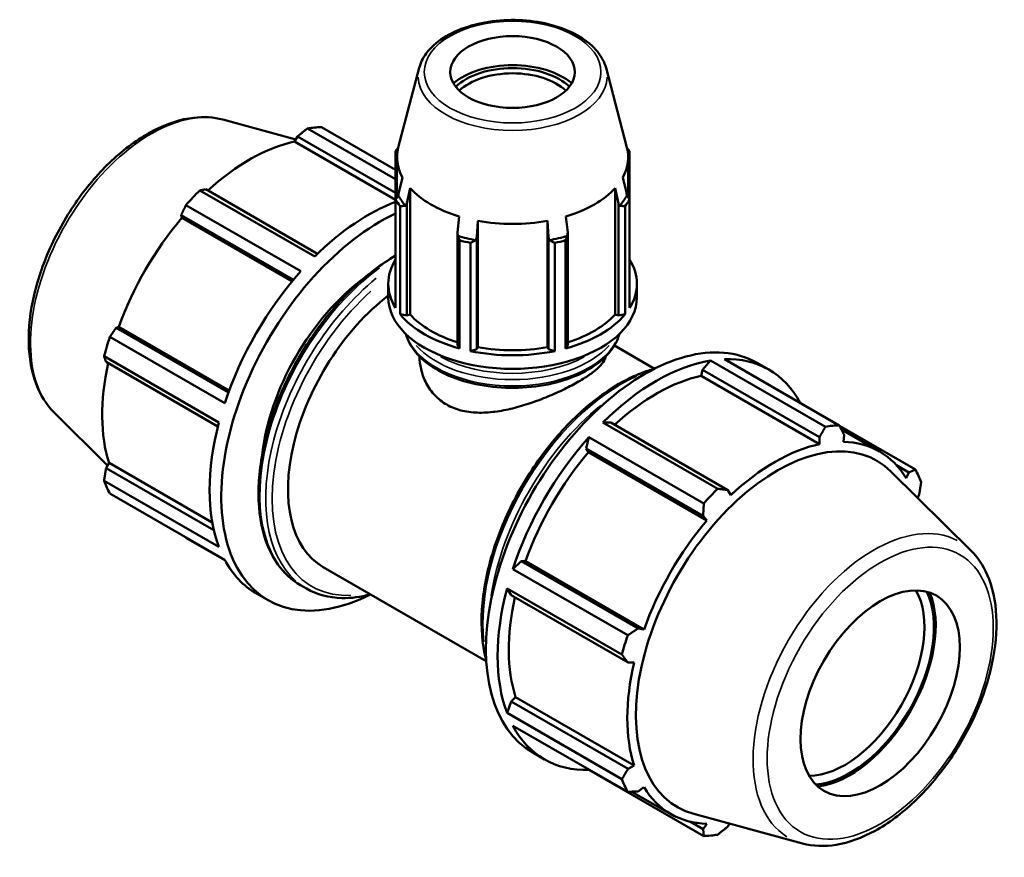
# Model space of a CAD drawing. Header units: inches. Extents: x 0.1 to 45.3, y -10.4 to 31.9.
# Tile 7 of 7: x 37 to 45.3, y 24.8 to 31.9. Entities that reach past the tile are written whole.
import ezdxf

# ---------------------------------------------------------------- set-up
doc = ezdxf.new("R2010")
doc.units = ezdxf.units.IN
doc.header["$MEASUREMENT"] = 0
doc.layers.add('Visible (ANSI)', color=7, linetype='Continuous', lineweight=50)
doc.layers.add('Visible Narrow (ANSI)', color=7, linetype='Continuous', lineweight=35)

msp = doc.modelspace()

# ---------------------------------------------------------------- linework, layer by layer
at = {"layer": 'Visible (ANSI)'}
for p, q in [((40.382, 31.476), (40.2064, 30.8082)), ((41.9526, 31.476), (42.1282, 30.8082)), ((38.7305, 31.0413), (39.3446, 30.8747)), ((40.184, 30.5409), (39.4431, 30.9675)), ((39.5598, 30.9788), (40.184, 30.6194)), ((39.334, 30.8562), (39.3591, 30.8999)), ((39.3591, 30.8999), (40.184, 30.4248)), ((40.184, 30.3667), (39.334, 30.8562)), ((40.184, 30.7752), (40.184, 30.3677)), ((40.1954, 30.3855), (40.1954, 30.7244)), ((42.1391, 30.3855), (42.1391, 30.7244)), ((42.1506, 30.3677), (42.1506, 30.7752)), ((40.2404, 30.5561), (40.2105, 30.4301)), ((42.1241, 30.4301), (42.0942, 30.5561)), ((40.2774, 30.3371), (40.3053, 30.466)), ((40.3053, 29.4039), (40.3053, 30.466)), ((42.0293, 30.466), (42.0571, 30.3371)), ((42.0293, 29.4039), (42.0293, 30.466)), ((38.5381, 30.4463), (39.5038, 29.8902)), ((39.528, 29.9139), (38.5875, 30.4556)), ((39.3872, 29.7671), (38.4214, 30.3233)), ((40.184, 29.4586), (40.184, 30.3677)), ((40.2218, 30.3151), (40.2218, 29.406)), ((40.2774, 29.3956), (40.2774, 30.3371)), ((42.0571, 30.3371), (42.0571, 29.3956)), ((42.1128, 29.406), (42.1128, 30.3151)), ((42.1506, 30.3677), (42.1506, 29.4586)), ((38.3808, 30.2376), (39.3243, 29.6943)), ((38.3863, 30.2147), (38.3808, 30.2376)), ((39.3132, 29.681), (38.3863, 30.2147)), ((40.7185, 30.228), (40.7041, 30.0914)), ((41.6305, 30.0914), (41.616, 30.228)), ((40.8656, 30.0529), (40.8751, 30.1907)), ((40.8751, 29.1286), (40.8751, 30.1907)), ((41.4595, 29.1286), (41.4595, 30.1907)), ((41.4595, 30.1907), (41.469, 30.0529)), ((40.7041, 30.0914), (40.7041, 29.1499)), ((40.8656, 29.1114), (40.8656, 30.0529)), ((41.469, 30.0529), (41.469, 29.1114)), ((41.6305, 29.1499), (41.6305, 30.0914)), ((40.7222, 29.1179), (40.7222, 30.027)), ((40.8135, 30.0052), (40.8135, 29.0961)), ((41.5211, 29.0961), (41.5211, 30.0052)), ((41.6124, 30.027), (41.6124, 29.1179)), ((40.1223, 29.5484), (40.1223, 29.6623)), ((42.2123, 29.5484), (42.2123, 29.6623)), ((40.2218, 29.406), (40.2774, 29.3956)), ((40.2774, 29.3956), (40.3053, 29.4039)), ((42.0293, 29.4039), (42.0571, 29.3956)), ((42.0571, 29.3956), (42.1128, 29.406)), ((37.8352, 29.2926), (37.8578, 29.2992)), ((38.7787, 28.7493), (37.8352, 29.2926)), ((38.7847, 28.7654), (37.8578, 29.2992)), ((37.7815, 29.2148), (38.7472, 28.6587)), ((40.7041, 29.1499), (40.7222, 29.1179)), ((41.6124, 29.1179), (41.6305, 29.1499)), ((42.0227, 29.1427), (42.3608, 28.948)), ((40.8135, 29.0961), (40.8656, 29.1114)), ((40.8656, 29.1114), (40.8751, 29.1286)), ((41.4595, 29.1286), (41.469, 29.1114)), ((41.469, 29.1114), (41.5211, 29.0961)), ((38.6989, 28.496), (37.7331, 29.0521)), ((37.7497, 29.0045), (38.6903, 28.4628)), ((42.8308, 29.0167), (42.764, 28.9391)), ((43.7965, 28.4606), (42.8308, 29.0167)), ((42.9474, 29.028), (43.9132, 28.4719)), ((43.2229, 28.9968), (43.3214, 28.9401)), ((42.764, 28.9391), (42.752, 28.8879)), ((42.752, 28.8879), (43.7481, 28.3143)), ((42.764, 28.9391), (43.7471, 28.373)), ((37.3134, 28.5805), (37.7631, 28.1355)), ((41.9924, 28.4948), (41.9257, 28.4955)), ((41.9257, 28.4955), (42.8914, 27.9394)), ((42.9755, 27.9286), (41.9924, 28.4948)), ((44.5531, 28.1005), (43.9153, 28.4678)), ((43.9317, 28.436), (44.2515, 28.2518)), ((43.9483, 28.3337), (43.9538, 28.393)), ((41.809, 28.3725), (41.7858, 28.2768)), ((42.7748, 27.8163), (41.809, 28.3725)), ((43.7471, 28.373), (43.7481, 28.3143)), ((41.7858, 28.2768), (41.8043, 28.2464)), ((41.7858, 28.2768), (42.7689, 27.7107)), ((41.8043, 28.2464), (42.8005, 27.6727)), ((37.7497, 28.1124), (37.7749, 28.1558)), ((38.6428, 27.656), (37.7749, 28.1558)), ((38.6563, 27.5903), (37.7497, 28.1124)), ((45.0212, 27.4187), (44.3479, 28.0849)), ((44.3948, 28.1366), (44.4994, 28.0764)), ((44.4994, 28.0764), (44.4768, 28.027)), ((37.7331, 28.0057), (38.6989, 27.4496)), ((38.7472, 27.3425), (37.7815, 27.8986)), ((43.0006, 27.8839), (42.9755, 27.9286)), ((44.5715, 27.8636), (44.5849, 27.8868)), ((42.7689, 27.7107), (42.8005, 27.6727)), ((38.4214, 27.5272), (38.7494, 27.3384)), ((41.2402, 27.3318), (41.1691, 27.264)), ((41.2758, 27.3309), (41.2402, 27.3318)), ((42.2233, 26.7657), (41.2402, 27.3318)), ((41.2758, 27.3309), (42.2719, 26.7573)), ((39.5741, 27.2813), (40.9461, 26.4912)), ((41.1691, 27.264), (42.1348, 26.7079)), ((39.3847, 27.1286), (39.4341, 27.1002)), ((41.1208, 27.1013), (41.1546, 27.0437)), ((42.0865, 26.5452), (41.1208, 27.1013)), ((39.0132, 27.0591), (39.1117, 27.0023)), ((41.1546, 27.0437), (42.1377, 26.4775)), ((42.2719, 26.7573), (42.2233, 26.7657)), ((42.1377, 26.4775), (42.189, 26.4781)), ((41.1929, 26.1875), (41.1546, 26.1516)), ((41.1929, 26.1875), (42.189, 25.6139)), ((41.1546, 26.1516), (41.1208, 26.0549)), ((42.1377, 25.5854), (41.1546, 26.1516)), ((41.1208, 26.0549), (42.0865, 25.4988)), ((42.1348, 25.3917), (41.1691, 25.9478)), ((41.3365, 25.7211), (41.4351, 25.6644)), ((41.8079, 25.58), (41.809, 25.5764)), ((41.809, 25.5764), (42.7748, 25.0203)), ((42.189, 25.6139), (42.1377, 25.5854)), ((42.2233, 25.3958), (42.2719, 25.4302)), ((42.1709, 25.3933), (42.4972, 25.2054)), ((43.6041, 24.9579), (42.6899, 25.2058)), ((42.7689, 25.0792), (42.6618, 25.1409)), ((42.8005, 25.1235), (42.7689, 25.0792)), ((42.9755, 25.0992), (42.99, 25.1244))]:
    msp.add_line(p, q, dxfattribs=at)
for centre, major_axis, ratio in [((41.1673, 31.4414), (0.5236, 0), 0.575862), ((44.2574, 26.2201), (0.4725, 0.8205), 0.578093)]:
    msp.add_ellipse(centre, major_axis=major_axis, ratio=ratio, dxfattribs=at)
for centre, major_axis, ratio, start_param, end_param in [((41.1673, 31.1546), (-0.5982, 0), 0.575862, 3.732006, 5.692772), ((41.1673, 31.1546), (-0.555, 0), 0.575862, 3.676751, 5.748027), ((41.1673, 31.1289), (0.5236, 0), 0.575862, 0.544742, 2.596851), ((38.9906, 29.253), (0.9432, 1.6378), 0.578093, 0.343502, 0.438029), ((38.9602, 29.2705), (0.8771, 1.5232), 0.578093, 0.478032, 1.071949), ((41.1673, 30.5714), (-1.045, 0), 0.575862, 5.879485, 5.93775), ((41.1673, 30.7244), (-0.9718, 0), 0.575862, 6.1329, 6.588618), ((41.1673, 30.7244), (0.9718, 0), 0.575862, 5.977753, 6.43347), ((41.1673, 30.5714), (1.045, 0), 0.575862, 0.345435, 0.4037), ((41.1673, 30.7244), (0.9718, 0), 0.575862, 3.621558, 4.232423), ((41.1673, 30.7244), (0.9718, 0), 0.575862, 5.192355, 5.80322), ((38.9906, 29.253), (-0.9432, -1.6378), 0.578093, 4.270492, 4.36502), ((41.1673, 30.581), (-1.0091, 0), 0.575862, 0.311428, 0.47397), ((41.1673, 30.581), (1.0091, 0), 0.575862, 5.809215, 5.971757), ((39.9564, 28.6969), (-0.9432, -1.6378), 0.578093, 3.753862, 4.270492), ((41.1673, 30.5714), (-1.045, 0), 0.575862, 0.345435, 0.439963), ((41.1673, 30.5714), (1.045, 0), 0.575862, 5.843222, 5.93775), ((38.9602, 29.2705), (0.8771, 1.5232), 0.578093, 1.26343, 1.874295), ((40.0549, 28.6402), (-0.9432, -1.6378), 0.578093, 3.828268, 7.00592), ((41.1673, 30.7244), (0.9719, 0), 0.575862, 4.406956, 5.017822), ((41.1673, 30.581), (1.0091, 0), 0.575862, 4.238419, 4.400961), ((41.1673, 30.581), (1.0091, 0), 0.575862, 5.023817, 5.186359), ((41.1673, 30.5714), (1.045, 0), 0.575862, 4.272426, 4.366954), ((41.1673, 30.5714), (1.045, 0), 0.575862, 5.057824, 5.152352), ((41.1673, 29.6623), (-1.045, 0), 0.575862, 5.93775, 6.628621), ((41.1673, 29.6623), (1.045, 0), 0.575862, 5.93775, 6.628621), ((39.9564, 28.6969), (-0.9432, -1.6378), 0.578093, 4.36502, 5.055891), ((40.0549, 28.6402), (-0.7074, -1.2284), 0.578093, 4.057546, 5.367232), ((40.2815, 28.5097), (-0.7074, -1.2284), 0.578093, 4.084547, 6.283185), ((41.1673, 29.5484), (-1.045, 0), 0.575862, 0, 3.141593), ((41.1673, 29.6623), (1.045, 0), 0.575862, 3.581556, 4.272426), ((41.1673, 29.6623), (0.9719, 0), 0.575862, 3.621558, 4.215556), ((41.1673, 29.6623), (1.045, 0), 0.575862, 5.152352, 5.843222), ((41.1673, 29.6623), (0.9719, 0), 0.575862, 5.209222, 5.80322), ((42.2797, 27.359), (0.9432, 1.6378), 0.578093, 0, 3.141593), ((38.9906, 29.253), (-0.9432, -1.6378), 0.578093, 5.055891, 5.150418), ((41.1673, 29.6623), (1.045, 0), 0.575862, 4.366954, 5.057824), ((41.1673, 29.6623), (0.9719, 0), 0.575862, 4.406956, 5.017822), ((38.9602, 29.2705), (0.8771, 1.5232), 0.578093, 2.065615, 2.659693), ((42.3782, 27.3022), (-0.9432, -1.6378), 0.578093, 3.579622, 4.270492), ((42.3782, 27.3022), (0.9432, 1.6378), 0.578093, 5.939684, 6.626687), ((42.3782, 27.3022), (-0.8771, -1.5232), 0.578093, 3.619624, 4.213542), ((39.9564, 28.6969), (-0.9432, -1.6378), 0.578093, 5.150418, 5.841289), ((43.344, 26.7461), (0.9432, 1.6378), 0.578093, 0.343502, 0.438029), ((42.3782, 27.3022), (-0.9432, -1.6378), 0.578093, 4.36502, 5.055891), ((43.3921, 26.7184), (0.8386, 1.4562), 0.578093, 6.13202, 9.575944), ((43.3744, 26.7286), (-0.8771, -1.5232), 0.578093, 3.619624, 4.23049), ((43.3744, 26.7286), (0.8771, 1.5232), 0.578093, 5.975819, 6.586684), ((42.3782, 27.3022), (-0.8771, -1.5232), 0.578093, 4.405023, 5.015888), ((43.344, 26.7461), (0.9432, 1.6378), 0.578093, 5.841289, 5.935816), ((38.9906, 29.253), (-0.9432, -1.6378), 0.578093, 5.841289, 5.935816), ((43.344, 26.7461), (-0.9432, -1.6378), 0.578093, 4.270492, 4.36502), ((43.3744, 26.7286), (-0.8771, -1.5232), 0.578093, 4.405023, 5.015888), ((39.9564, 28.6969), (-0.9432, -1.6378), 0.578093, 5.935816, 6.283185), ((42.3782, 27.3022), (-0.9432, -1.6378), 0.578093, 5.150418, 5.841289), ((43.9597, 26.3915), (0.4725, 0.8205), 0.578093, 3.460764, 5.964014), ((43.9998, 26.3684), (-0.5009, -0.8698), 0.578093, 0.371986, 2.769607), ((43.9998, 26.3684), (0.5111, 0.8876), 0.578093, 3.548555, 5.876222), ((42.3782, 27.3022), (-0.8771, -1.5232), 0.578093, 5.207208, 5.801286), ((43.344, 26.7461), (-0.9432, -1.6378), 0.578093, 5.055891, 5.150418), ((43.3744, 26.7286), (-0.8771, -1.5232), 0.578093, 5.190421, 5.801286), ((42.3782, 27.3022), (-0.9432, -1.6378), 0.578093, 5.935816, 6.626687), ((43.344, 26.7461), (-0.9432, -1.6378), 0.578093, 5.841289, 5.935816), ((43.3744, 26.7286), (-0.8771, -1.5232), 0.578093, 5.975819, 6.586684), ((43.344, 26.7461), (-0.9432, -1.6378), 0.578093, 0.343502, 0.438029)]:
    msp.add_ellipse(centre, major_axis=major_axis, ratio=ratio, start_param=start_param, end_param=end_param, dxfattribs=at)
for points, knots in [([(41.9526, 31.476), (41.9397, 31.5251), (41.9146, 31.5718), (41.8418, 31.6608), (41.792, 31.7024), (41.6727, 31.7748), (41.6023, 31.8052), (41.4497, 31.8511), (41.3674, 31.8665), (41.1993, 31.8812), (41.1136, 31.8805), (40.9466, 31.8631), (40.8654, 31.8465), (40.7152, 31.7985), (40.6463, 31.767), (40.5278, 31.6913), (40.4782, 31.647), (40.4136, 31.5596), (40.3932, 31.5187), (40.382, 31.476)], [0.935683, 0.935683, 0.935683, 0.935683, 1.225932, 1.225932, 1.544561, 1.544561, 1.875556, 1.875556, 2.205797, 2.205797, 2.534489, 2.534489, 2.863256, 2.863256, 3.193658, 3.193658, 3.524412, 3.524412, 3.776706, 3.776706, 3.776706, 3.776706]), ([(37.3134, 28.5805), (37.2479, 28.6452), (37.1971, 28.727), (37.1231, 28.922), (37.1027, 29.0377), (37.0968, 29.2904), (37.1125, 29.4283), (37.1784, 29.709), (37.2284, 29.8518), (37.3572, 30.1285), (37.4358, 30.2622), (37.6139, 30.508), (37.7134, 30.6201), (37.9246, 30.8118), (38.0363, 30.8912), (38.2624, 31.008), (38.3767, 31.0454), (38.5717, 31.0671), (38.6538, 31.0621), (38.7305, 31.0413)], [4.076223, 4.076223, 4.076223, 4.076223, 4.366803, 4.366803, 4.685414, 4.685414, 5.016306, 5.016306, 5.346508, 5.346508, 5.675193, 5.675193, 6.003958, 6.003958, 6.33433, 6.33433, 6.664951, 6.664951, 6.915484, 6.915484, 6.915484, 6.915484]), ([(40.184, 29.8984), (40.1223, 29.8627), (40.0608, 29.8214), (39.8767, 29.6808), (39.757, 29.5655), (39.537, 29.3049), (39.4368, 29.1597), (39.2655, 28.8538), (39.1944, 28.6932), (39.0886, 28.3725), (39.0539, 28.2123), (39.0248, 27.9083), (39.0304, 27.7644), (39.0825, 27.5077), (39.1289, 27.3948), (39.2464, 27.2304), (39.3107, 27.1712), (39.3847, 27.1286)], [6.285188, 6.285188, 6.285188, 6.285188, 6.44423, 6.44423, 6.76802, 6.76802, 7.091158, 7.091158, 7.414043, 7.414043, 7.737252, 7.737252, 8.061105, 8.061105, 8.383782, 8.383782, 8.641314, 8.641314, 8.641314, 8.641314]), ([(40.2697, 29.2402), (40.2768, 29.2139), (40.2871, 29.1881), (40.3294, 29.1082), (40.3725, 29.0573), (40.4842, 28.9645), (40.5539, 28.9232), (40.7116, 28.8556), (40.7998, 28.8295), (40.9852, 28.7951), (41.0824, 28.7867), (41.2762, 28.7882), (41.3728, 28.798), (41.5561, 28.8352), (41.6429, 28.8626), (41.7979, 28.9326), (41.8662, 28.9752), (41.9765, 29.0723), (42.0187, 29.1268), (42.0532, 29.2032), (42.0598, 29.2216), (42.0648, 29.2402)], [4.080874, 4.080874, 4.080874, 4.080874, 4.222719, 4.222719, 4.53319, 4.53319, 4.858498, 4.858498, 5.185475, 5.185475, 5.511259, 5.511259, 5.836547, 5.836547, 6.162415, 6.162415, 6.489459, 6.489459, 6.814164, 6.814164, 6.9147, 6.9147, 6.9147, 6.9147]), ([(40.3838, 29.0515), (40.3847, 29.0163), (40.3893, 28.98), (40.4074, 28.9033), (40.4222, 28.863), (40.4617, 28.788), (40.4864, 28.7532), (40.5442, 28.6925), (40.5773, 28.6666), (40.6131, 28.646)], [10.814027, 10.814027, 10.814027, 10.814027, 11.152432, 11.152432, 11.537924, 11.537924, 11.923416, 11.923416, 12.308908, 12.308908, 12.308908, 12.308908]), ([(40.6131, 28.646), (40.6489, 28.6254), (40.689, 28.6091), (40.7757, 28.5866), (40.8223, 28.5803), (40.9187, 28.5771), (40.9686, 28.5801), (41.0687, 28.5931), (41.1188, 28.603), (41.2155, 28.6267), (41.2656, 28.6414), (41.3658, 28.675), (41.4158, 28.6939), (41.5124, 28.7339), (41.5591, 28.7551), (41.6458, 28.7975), (41.6859, 28.8188), (41.7571, 28.8598), (41.7902, 28.8806), (41.8481, 28.9215), (41.8729, 28.9415), (41.9124, 28.9799), (41.9272, 28.9984), (41.9434, 29.0278), (41.9475, 29.0392), (41.9496, 29.0503)], [0, 0, 0, 0, 0.385492, 0.385492, 0.770984, 0.770984, 1.156476, 1.156476, 1.541968, 1.541968, 1.925783, 1.925783, 2.309597, 2.309597, 2.693412, 2.693412, 3.077227, 3.077227, 3.461042, 3.461042, 3.844856, 3.844856, 4.228671, 4.228671, 4.486714, 4.486714, 4.486714, 4.486714]), ([(42.3593, 28.9472), (42.323, 28.9374), (42.2864, 28.9253), (42.1249, 28.8628), (41.998, 28.7897), (41.7513, 28.6013), (41.6316, 28.486), (41.4117, 28.2254), (41.3114, 28.0801), (41.1401, 27.7743), (41.069, 27.6137), (40.9633, 27.2929), (40.9286, 27.1328), (40.8994, 26.8287), (40.905, 26.6848), (40.9355, 26.5347), (40.9405, 26.5136), (40.946, 26.493)], [6.025656, 6.025656, 6.025656, 6.025656, 6.121099, 6.121099, 6.44423, 6.44423, 6.76802, 6.76802, 7.091158, 7.091158, 7.414043, 7.414043, 7.737252, 7.737252, 8.061105, 8.061105, 8.115378, 8.115378, 8.115378, 8.115378]), ([(43.6041, 24.9579), (43.693, 24.9337), (43.7892, 24.9308), (43.9951, 24.9647), (44.1053, 25.0052), (44.3269, 25.1269), (44.4382, 25.2097), (44.648, 25.4075), (44.7464, 25.5226), (44.921, 25.7728), (44.9972, 25.9078), (45.1205, 26.1853), (45.1675, 26.3276), (45.2272, 26.6065), (45.2398, 26.743), (45.2274, 26.9971), (45.2023, 27.1148), (45.1233, 27.2943), (45.0777, 27.3628), (45.0212, 27.4187)], [2.509294, 2.509294, 2.509294, 2.509294, 2.799875, 2.799875, 3.118485, 3.118485, 3.449377, 3.449377, 3.779579, 3.779579, 4.108264, 4.108264, 4.437029, 4.437029, 4.767401, 4.767401, 5.098022, 5.098022, 5.348555, 5.348555, 5.348555, 5.348555]), ([(39.4341, 27.1002), (39.5221, 27.0495), (39.6234, 27.0226), (39.8094, 27.0185), (39.8905, 27.0291), (39.9733, 27.0514)], [2.3581282, 2.3581282, 2.3581282, 2.3581282, 2.6642495, 2.6642495, 2.8823308, 2.8823308, 2.8823308, 2.8823308])]:
    msp.add_open_spline(points, degree=3, knots=knots, dxfattribs=at)
for points, weights in [([(39.4431, 30.9675), (39.4001, 30.9331), (39.3591, 30.8999)], [1, 1.00122824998, 1.00163967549]), ([(40.198, 30.7653), (40.1911, 30.7702), (40.184, 30.7752)], [1.00014075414, 1.0001823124, 1]), ([(42.1506, 30.7752), (42.1435, 30.7702), (42.1366, 30.7653)], [1, 1.0001823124, 1.00014075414]), ([(38.5875, 30.4556), (38.5631, 30.4511), (38.5381, 30.4463)], [1.00163967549, 1.00122824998, 1]), ([(40.184, 30.3677), (40.1956, 30.3857), (40.2067, 30.4029)], [1, 1.00029693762, 1]), ([(40.2067, 30.4029), (40.2086, 30.4166), (40.2105, 30.4301)], [1, 1.00046175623, 1.00090598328]), ([(42.1241, 30.4301), (42.126, 30.4166), (42.1279, 30.4029)], [1.00090598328, 1.00046175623, 1]), ([(42.1279, 30.4029), (42.139, 30.3857), (42.1506, 30.3677)], [1, 1.00029693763, 1]), ([(38.4214, 30.3233), (38.4006, 30.2797), (38.3808, 30.2376)], [1, 1.00122824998, 1.00163967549]), ([(40.2694, 30.3157), (40.246, 30.3155), (40.2218, 30.3151)], [1, 1.00029693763, 1]), ([(40.2774, 30.3371), (40.2734, 30.3265), (40.2694, 30.3157)], [1.00090598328, 1.00046175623, 1]), ([(42.0652, 30.3157), (42.0612, 30.3265), (42.0571, 30.3371)], [1, 1.00046175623, 1.00090598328]), ([(42.1128, 30.3151), (42.0886, 30.3155), (42.0652, 30.3157)], [1, 1.00029693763, 1]), ([(40.7067, 30.0639), (40.7054, 30.0777), (40.7041, 30.0914)], [1, 1.00046175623, 1.00090598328]), ([(40.7222, 30.027), (40.7143, 30.0458), (40.7067, 30.0639)], [1, 1.00029693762, 1]), ([(40.8656, 30.0529), (40.8619, 30.0404), (40.8581, 30.0278)], [1.00090598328, 1.00046175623, 1]), ([(41.4765, 30.0278), (41.4727, 30.0404), (41.469, 30.0529)], [1, 1.00046175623, 1.00090598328]), ([(41.6279, 30.0639), (41.6203, 30.0458), (41.6124, 30.027)], [1, 1.00029693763, 1]), ([(41.6305, 30.0914), (41.6292, 30.0777), (41.6279, 30.0639)], [1.00090598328, 1.00046175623, 1]), ([(40.8581, 30.0278), (40.8362, 30.0168), (40.8135, 30.0052)], [1, 1.00029693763, 1]), ([(41.5211, 30.0052), (41.4984, 30.0168), (41.4765, 30.0278)], [1, 1.00029693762, 1]), ([(37.8352, 29.2926), (37.8087, 29.2546), (37.7815, 29.2148)], [1.00163967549, 1.00122824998, 1]), ([(37.7331, 29.0521), (37.7414, 29.0279), (37.7497, 29.0045)], [1, 1.00122824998, 1.00163967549]), ([(43.7471, 28.373), (43.7715, 28.4158), (43.7965, 28.4606)], [1.00163967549, 1.00122824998, 1]), ([(43.9132, 28.4719), (43.934, 28.4315), (43.9538, 28.393)], [1, 1.00122824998, 1.00163967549]), ([(37.7497, 28.1124), (37.7414, 28.0602), (37.7331, 28.0057)], [1.00163967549, 1.00122824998, 1]), ([(44.4994, 28.0764), (44.5259, 28.0881), (44.5531, 28.1005)], [1.00163967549, 1.00122824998, 1]), ([(44.6015, 27.9934), (44.5932, 27.9389), (44.5849, 27.8868)], [1, 1.00122824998, 1.00163967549]), ([(42.8914, 27.9394), (42.9345, 27.9338), (42.9755, 27.9286)], [1, 1.00122824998, 1.00163967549]), ([(42.7689, 27.7107), (42.772, 27.7623), (42.7748, 27.8163)], [1.00163967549, 1.00122824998, 1]), ([(38.4193, 27.5313), (38.4204, 27.5293), (38.4214, 27.5272)], [1.00012175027, 1.00006191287, 1]), ([(42.1348, 26.7079), (42.1801, 26.7373), (42.2233, 26.7657)], [1, 1.00122824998, 1.00163967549]), ([(42.1377, 26.4775), (42.1128, 26.5106), (42.0865, 26.5452)], [1.00163967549, 1.00122824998, 1]), ([(42.0865, 25.4988), (42.1128, 25.5429), (42.1377, 25.5854)], [1, 1.00122824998, 1.00163967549]), ([(42.2233, 25.3958), (42.1801, 25.3937), (42.1348, 25.3917)], [1.00163967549, 1.00122824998, 1]), ([(42.7748, 25.0203), (42.772, 25.0503), (42.7689, 25.0792)], [1, 1.00122824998, 1.00163967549]), ([(42.9755, 25.0992), (42.9345, 25.066), (42.8914, 25.0316)], [1.00163967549, 1.00122824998, 1])]:
    msp.add_rational_spline(points, weights, degree=2, dxfattribs=at)
at = {"layer": 'Visible Narrow (ANSI)'}
for centre, major_axis, ratio in [((41.1673, 31.4414), (-0.743, 0), 0.575862), ((44.2574, 26.2201), (-0.6705, -1.1643), 0.578093)]:
    msp.add_ellipse(centre, major_axis=major_axis, ratio=ratio, dxfattribs=at)
for centre, major_axis, ratio, start_param, end_param in [((41.1673, 31.4075), (-0.7942, 0), 0.575862, 0.021823, 3.11977), ((38.1303, 29.7485), (0.7167, 1.2446), 0.578093, 0.293129, 2.848464), ((40.2053, 28.5536), (-0.8206, -1.4249), 0.578093, 4.060313, 6.166192), ((40.2547, 28.5251), (-0.8206, -1.4249), 0.578093, 4.12688, 6.169696), ((40.2815, 28.5097), (-0.8017, -1.3921), 0.578093, 4.196648, 6.637456), ((41.1673, 29.327), (0.9091, 0), 0.575862, 3.45077, 5.974007), ((41.1673, 29.3798), (-0.9091, 0), 0.575862, 0.466913, 2.674679), ((41.1673, 29.4107), (-0.8713, 0), 0.575862, 0.808084, 2.333509), ((42.0799, 27.474), (0.8206, 1.4249), 0.578093, 0.671235, 2.470358), ((42.1293, 27.4456), (-0.8206, -1.4249), 0.578093, 4.116, 5.308778), ((44.2043, 26.2507), (0.7167, 1.2446), 0.578093, 0.021031, 3.120562)]:
    msp.add_ellipse(centre, major_axis=major_axis, ratio=ratio, start_param=start_param, end_param=end_param, dxfattribs=at)

doc.saveas('drawing.dxf')
